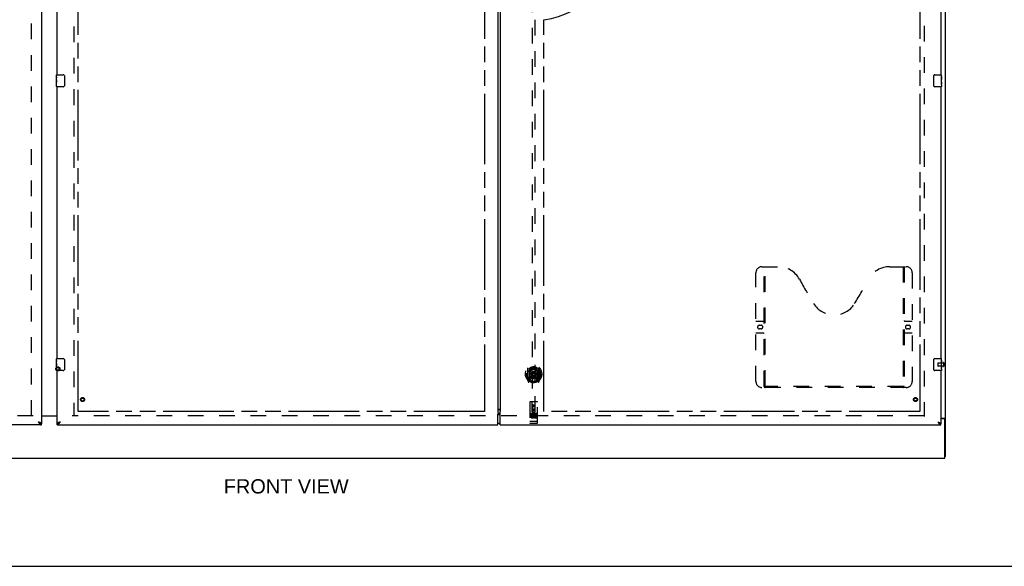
# Model space of a CAD drawing. Header units: inches. Extents: x 0 to 236, y 0 to 153.
# Tile 6 of 36: x 75 to 157, y 0 to 45. Entities that reach past the tile are written whole.
import ezdxf

# ---------------------------------------------------------------- set-up
doc = ezdxf.new("R2010")
doc.units = ezdxf.units.IN
doc.header["$LTSCALE"] = 12.986111
doc.header["$MEASUREMENT"] = 0
doc.linetypes.add('HIDDEN', pattern=[0.2, 0.1, -0.1])
doc.linetypes.add('PHANTOM', pattern=[0.8, 0.45, -0.05, 0.1, -0.05, 0.1, -0.05])
doc.layers.get('0').update_dxf_attribs({"linetype": 'CONTINUOUS'})
for name, color, linetype in [('02___PRT_ALL_AXES', 7, 'CONTINUOUS'), ('AVAILABLE_DOOR_SPACES', 7, 'CONTINUOUS'), ('DEFAULT_2', 8, 'HIDDEN'), ('DIMENSIONS', 7, 'CONTINUOUS')]:
    doc.layers.add(name, color=color, linetype=linetype)
doc.styles.get("Standard").update_dxf_attribs({"font": 'arial.ttf'})

msp = doc.modelspace()

# ---------------------------------------------------------------- linework, layer by layer
at = {"color": 7, "linetype": 'Continuous'}
for p, q in [((152.137, 9.079), (152.137, 94.829)), ((78.467, 40.704), (79.007, 40.704)), ((79.107, 40.604), (79.107, 39.804)), ((151.167, 39.804), (151.167, 40.604)), ((151.267, 40.704), (151.807, 40.704)), ((79.007, 39.704), (78.467, 39.704)), ((151.807, 39.704), (151.267, 39.704)), ((78.467, 17.204), (79.007, 17.204)), ((151.267, 17.204), (151.807, 17.204)), ((79.107, 17.104), (79.107, 16.304)), ((151.167, 16.304), (151.167, 17.104)), ((79.007, 16.204), (78.467, 16.204)), ((151.807, 16.204), (151.267, 16.204)), ((78.512, 12.444), (77.199, 12.444)), ((115.043, 12.574), (115.231, 12.574)), ((115.231, 12.59), (115.067, 12.59)), ((151.762, 12.266), (152.076, 12.266)), ((77.076, 11.849), (77.087, 11.842)), ((77.199, 11.704), (77.199, 11.808)), ((78.512, 11.704), (78.512, 11.808)), ((78.613, 11.836), (78.624, 11.842)), ((115.231, 11.834), (115.043, 11.834)), ((151.639, 11.849), (151.65, 11.842)), ((152.012, 12.204), (151.762, 12.204)), ((151.762, 11.704), (151.762, 11.808)), ((152.012, 12.229), (152.137, 12.229)), ((152.074, 8.954), (152.074, 12.141)), ((152.137, 9.079), (152.074, 9.079)), ((40.199, 8.954), (152.074, 8.954)), ((0, 0), (236.111, 0))]:
    msp.add_line(p, q, dxfattribs=at)
at = {"color": 3, "linetype": 'Continuous'}
for p, q in [((77.199, 92.1), (77.199, 11.808)), ((115.043, 91.179), (115.043, 12.728)), ((115.231, 91.045), (115.231, 12.863)), ((78.512, 40.704), (78.512, 63.204)), ((151.762, 63.204), (151.762, 40.704)), ((78.512, 17.204), (78.512, 39.704)), ((151.762, 39.704), (151.762, 17.204)), ((78.512, 11.808), (78.512, 16.204)), ((151.762, 16.204), (151.762, 11.808)), ((77.199, 12.469), (78.512, 12.469)), ((115.043, 11.704), (115.043, 12.594)), ((115.067, 12.689), (115.231, 12.689)), ((115.17, 12.985), (115.162, 12.985)), ((115.186, 12.993), (115.163, 12.985)), ((115.231, 12.863), (115.237, 12.863)), ((115.231, 11.704), (115.231, 12.804)), ((115.237, 12.863), (115.243, 12.855)), ((77.199, 11.704), (40.512, 11.704)), ((78.512, 11.704), (115.043, 11.704)), ((78.758, 11.95), (78.726, 11.938)), ((115.231, 11.704), (151.762, 11.704)), ((152.012, 12.229), (152.012, 12.204))]:
    msp.add_line(p, q, dxfattribs=at)
at = {"color": 7, "linetype": 'Continuous'}
for points in [[(79.1, 40.64), (79.102, 40.634), (79.104, 40.628), (79.105, 40.622), (79.106, 40.616), (79.107, 40.61), (79.107, 40.604)], [(151.167, 40.604), (151.167, 40.61), (151.168, 40.616), (151.169, 40.622), (151.17, 40.628), (151.172, 40.634), (151.174, 40.64)], [(79.107, 39.804), (79.107, 39.797), (79.106, 39.791), (79.105, 39.785), (79.104, 39.779), (79.102, 39.773), (79.1, 39.767)], [(151.174, 39.767), (151.172, 39.773), (151.17, 39.779), (151.169, 39.785), (151.168, 39.791), (151.167, 39.797), (151.167, 39.804)], [(79.1, 17.14), (79.102, 17.134), (79.104, 17.128), (79.105, 17.122), (79.106, 17.116), (79.107, 17.11), (79.107, 17.104)], [(151.167, 17.104), (151.167, 17.11), (151.168, 17.116), (151.169, 17.122), (151.17, 17.128), (151.172, 17.134), (151.174, 17.14)], [(79.107, 16.304), (79.107, 16.297), (79.106, 16.291), (79.105, 16.285), (79.104, 16.279), (79.102, 16.273), (79.1, 16.267)], [(151.174, 16.267), (151.172, 16.273), (151.17, 16.279), (151.169, 16.285), (151.168, 16.291), (151.167, 16.297), (151.167, 16.304)], [(115.067, 12.59), (115.061, 12.59), (115.056, 12.59), (115.05, 12.59), (115.045, 12.591), (115.043, 12.591)], [(152.076, 12.266), (152.078, 12.265), (152.081, 12.263), (152.084, 12.261), (152.087, 12.26), (152.09, 12.258), (152.094, 12.257), (152.098, 12.255), (152.102, 12.254), (152.106, 12.252), (152.109, 12.251), (152.113, 12.249), (152.116, 12.248), (152.119, 12.246), (152.122, 12.245), (152.125, 12.243), (152.128, 12.242), (152.13, 12.24), (152.132, 12.239), (152.133, 12.237), (152.135, 12.235), (152.136, 12.234), (152.136, 12.232), (152.137, 12.23), (152.137, 12.229)], [(76.953, 11.95), (76.964, 11.94), (76.975, 11.93), (76.986, 11.92), (76.998, 11.91), (77.009, 11.9), (77.02, 11.891), (77.031, 11.882), (77.042, 11.873), (77.054, 11.865), (77.065, 11.857), (77.076, 11.849)], [(77.083, 11.845), (77.08, 11.85), (77.074, 11.858), (77.068, 11.865), (77.061, 11.872), (77.054, 11.879), (77.045, 11.886), (77.037, 11.893), (77.027, 11.9), (77.018, 11.907), (77.007, 11.915), (76.997, 11.922), (76.986, 11.929), (76.975, 11.936), (76.964, 11.943), (76.953, 11.95)], [(77.087, 11.842), (77.099, 11.836), (77.11, 11.83), (77.121, 11.825), (77.132, 11.821), (77.143, 11.817), (77.155, 11.813), (77.166, 11.811), (77.177, 11.809), (77.188, 11.808), (77.199, 11.808)], [(78.512, 11.808), (78.523, 11.808), (78.534, 11.809), (78.545, 11.811), (78.557, 11.813), (78.568, 11.817), (78.579, 11.821), (78.59, 11.825), (78.601, 11.83), (78.613, 11.836)], [(78.624, 11.842), (78.635, 11.849), (78.646, 11.857), (78.658, 11.865), (78.669, 11.873), (78.68, 11.882), (78.691, 11.891), (78.702, 11.9), (78.714, 11.91), (78.725, 11.92), (78.736, 11.93), (78.747, 11.94), (78.758, 11.95)], [(78.758, 11.95), (78.747, 11.943), (78.736, 11.936), (78.725, 11.929), (78.714, 11.922), (78.704, 11.914), (78.694, 11.907), (78.684, 11.9), (78.675, 11.893), (78.666, 11.886), (78.658, 11.879), (78.65, 11.872), (78.643, 11.865), (78.637, 11.858), (78.631, 11.85), (78.628, 11.845)], [(151.515, 11.95), (151.526, 11.943), (151.538, 11.936), (151.549, 11.929), (151.559, 11.922), (151.57, 11.914), (151.58, 11.907), (151.59, 11.9), (151.599, 11.893), (151.608, 11.886), (151.616, 11.879), (151.624, 11.872), (151.631, 11.865), (151.637, 11.858), (151.642, 11.85), (151.646, 11.845)], [(151.515, 11.95), (151.527, 11.94), (151.538, 11.93), (151.549, 11.92), (151.56, 11.91), (151.571, 11.9), (151.583, 11.891), (151.594, 11.882), (151.605, 11.873), (151.616, 11.865), (151.627, 11.857), (151.639, 11.849)], [(151.65, 11.842), (151.661, 11.836), (151.672, 11.83), (151.683, 11.825), (151.695, 11.821), (151.706, 11.817), (151.717, 11.813), (151.728, 11.811), (151.739, 11.809), (151.751, 11.808), (151.762, 11.808)]]:
    msp.add_lwpolyline(points, dxfattribs=at)
at = {"color": 3, "linetype": 'Continuous'}
for points in [[(115.036, 12.652), (115.035, 12.65), (115.033, 12.649), (115.032, 12.647), (115.031, 12.646), (115.031, 12.645), (115.03, 12.644), (115.03, 12.643), (115.03, 12.643), (115.03, 12.642), (115.03, 12.642), (115.031, 12.641), (115.031, 12.641), (115.032, 12.64), (115.032, 12.639), (115.033, 12.637), (115.034, 12.635), (115.035, 12.634), (115.036, 12.632), (115.036, 12.629), (115.037, 12.627), (115.038, 12.624), (115.039, 12.62), (115.04, 12.617), (115.04, 12.613), (115.041, 12.608), (115.042, 12.604), (115.042, 12.599), (115.043, 12.594)], [(115.041, 12.691), (115.045, 12.69), (115.05, 12.69), (115.056, 12.689), (115.061, 12.689), (115.067, 12.689)], [(115.059, 12.94), (115.054, 12.936), (115.05, 12.932), (115.047, 12.929), (115.045, 12.925), (115.044, 12.921), (115.043, 12.917)], [(115.055, 12.937), (115.059, 12.938), (115.077, 12.944), (115.095, 12.951), (115.113, 12.959), (115.131, 12.967), (115.149, 12.975), (115.167, 12.984), (115.186, 12.993)], [(115.163, 12.985), (115.152, 12.981), (115.142, 12.978), (115.131, 12.974), (115.121, 12.97), (115.111, 12.966), (115.102, 12.963), (115.093, 12.959), (115.085, 12.955), (115.077, 12.951), (115.07, 12.947), (115.064, 12.944), (115.059, 12.94)], [(115.243, 12.855), (115.243, 12.854), (115.244, 12.854), (115.244, 12.853), (115.244, 12.853), (115.244, 12.852), (115.243, 12.852), (115.243, 12.851), (115.242, 12.851), (115.242, 12.85), (115.241, 12.849), (115.241, 12.848), (115.24, 12.846), (115.239, 12.845), (115.239, 12.843), (115.238, 12.841), (115.237, 12.839), (115.237, 12.837), (115.236, 12.835), (115.235, 12.832), (115.235, 12.829), (115.234, 12.826), (115.233, 12.823), (115.233, 12.82), (115.232, 12.816), (115.232, 12.813), (115.231, 12.809), (115.231, 12.804)], [(151.982, 12.266), (151.981, 12.264), (151.981, 12.262), (151.981, 12.26), (151.982, 12.259), (151.982, 12.257), (151.983, 12.255), (151.984, 12.254), (151.986, 12.252), (151.987, 12.25), (151.989, 12.249), (151.991, 12.248), (151.993, 12.246), (151.995, 12.245), (152, 12.242)], [(77.103, 11.891), (77.09, 11.897), (77.076, 11.903), (77.062, 11.909), (77.047, 11.915), (77.032, 11.92), (77.017, 11.926), (77.001, 11.932), (76.985, 11.938), (76.969, 11.944), (76.953, 11.95)], [(76.953, 11.95), (76.964, 11.933), (76.975, 11.915), (76.986, 11.898), (76.998, 11.881), (77.009, 11.864), (77.02, 11.848), (77.031, 11.832), (77.042, 11.817)], [(77.042, 11.817), (77.054, 11.802), (77.065, 11.789), (77.076, 11.776), (77.087, 11.764), (77.099, 11.753), (77.11, 11.743), (77.121, 11.734), (77.132, 11.726), (77.143, 11.719), (77.155, 11.714), (77.166, 11.709), (77.177, 11.706), (77.188, 11.704), (77.199, 11.704)], [(77.199, 11.808), (77.199, 11.814), (77.197, 11.82), (77.195, 11.825), (77.191, 11.831), (77.186, 11.837), (77.181, 11.843), (77.174, 11.849), (77.166, 11.855), (77.158, 11.861), (77.148, 11.867), (77.138, 11.873), (77.127, 11.879), (77.115, 11.885), (77.103, 11.891)], [(78.621, 11.897), (78.608, 11.891), (78.596, 11.885), (78.584, 11.879), (78.573, 11.873), (78.563, 11.867), (78.553, 11.861), (78.545, 11.855), (78.537, 11.849), (78.531, 11.843), (78.525, 11.837), (78.52, 11.831), (78.517, 11.825), (78.514, 11.819), (78.512, 11.814), (78.512, 11.808)], [(78.512, 11.704), (78.523, 11.704), (78.534, 11.706), (78.545, 11.709), (78.557, 11.714), (78.568, 11.719), (78.579, 11.726), (78.59, 11.734), (78.601, 11.743), (78.613, 11.753), (78.624, 11.764), (78.635, 11.776), (78.646, 11.789), (78.658, 11.802)], [(78.726, 11.938), (78.71, 11.932), (78.695, 11.926), (78.679, 11.92), (78.664, 11.914), (78.649, 11.909), (78.635, 11.903), (78.621, 11.897)], [(78.658, 11.802), (78.669, 11.817), (78.68, 11.832), (78.691, 11.848), (78.702, 11.864), (78.714, 11.881), (78.725, 11.898), (78.736, 11.915), (78.747, 11.933), (78.758, 11.95)], [(151.515, 11.95), (151.547, 11.938), (151.563, 11.932), (151.579, 11.926), (151.595, 11.92), (151.61, 11.914), (151.624, 11.909), (151.639, 11.903), (151.652, 11.897)], [(151.515, 11.95), (151.527, 11.933), (151.538, 11.915), (151.549, 11.898), (151.56, 11.881), (151.571, 11.864), (151.583, 11.848), (151.594, 11.832), (151.605, 11.817)], [(151.605, 11.817), (151.616, 11.802), (151.627, 11.789), (151.639, 11.776), (151.65, 11.764), (151.661, 11.753), (151.672, 11.743), (151.683, 11.734), (151.695, 11.726), (151.706, 11.719), (151.717, 11.714), (151.728, 11.709), (151.739, 11.706), (151.751, 11.704), (151.762, 11.704)], [(151.652, 11.897), (151.665, 11.891), (151.678, 11.885), (151.69, 11.879), (151.701, 11.873), (151.711, 11.867), (151.72, 11.861), (151.729, 11.855), (151.736, 11.849), (151.743, 11.843), (151.749, 11.837), (151.753, 11.831), (151.757, 11.825), (151.76, 11.819), (151.761, 11.814), (151.762, 11.808)], [(152, 12.242), (152.002, 12.241), (152.004, 12.239), (152.006, 12.238), (152.008, 12.236), (152.009, 12.235), (152.01, 12.233), (152.011, 12.232), (152.012, 12.23), (152.012, 12.229)]]:
    msp.add_lwpolyline(points, dxfattribs=at)
at = {"color": 7, "linetype": 'Continuous'}
for centre, radius, start, end in [((78.467, 40.689), 0.015, 90, 180), ((79.007, 40.604), 0.1, 21.19986, 90), ((151.267, 40.604), 0.1, 90, 158.79459), ((151.807, 40.689), 0.015, 0, 90), ((78.467, 39.719), 0.015, 180, 270), ((79.007, 39.804), 0.1, 270, 338.79459), ((151.267, 39.804), 0.1, 201.19986, 270), ((151.807, 39.719), 0.015, 270, 360), ((78.467, 17.189), 0.015, 90, 180), ((79.007, 17.104), 0.1, 21.19986, 90), ((151.267, 17.104), 0.1, 90, 158.79459), ((151.807, 17.189), 0.015, 0, 90), ((78.467, 16.219), 0.015, 180, 270), ((79.007, 16.304), 0.1, 270, 338.79459), ((151.267, 16.304), 0.1, 201.19986, 270), ((151.807, 16.219), 0.015, 270, 360), ((115.141, 12.394), 0.18, 90, 122.79861), ((115.141, 12.014), 0.18, 237.20139, 270), ((152.012, 12.141), 0.0625, 0, 90)]:
    msp.add_arc(centre, radius, start, end, dxfattribs=at)
at = {"layer": '02___PRT_ALL_AXES', "color": 7, "linetype": 'Continuous'}
for p, q in [((78.452, 40.543), (78.452, 40.689)), ((78.452, 40.285), (78.452, 40.542)), ((78.458, 40.487), (78.452, 40.487)), ((78.452, 40.319), (78.459, 40.319)), ((78.452, 39.719), (78.452, 40.282)), ((78.453, 40.256), (78.452, 40.256)), ((78.452, 40.124), (78.458, 40.124)), ((78.452, 40.088), (78.459, 40.088)), ((78.452, 40.025), (78.459, 40.025)), ((78.453, 40.258), (78.455, 40.236)), ((78.459, 40.319), (78.459, 40.455)), ((78.459, 39.858), (78.459, 40.088)), ((151.822, 40.549), (151.815, 40.549)), ((151.815, 40.549), (151.815, 40.319)), ((151.822, 40.382), (151.815, 40.382)), ((151.822, 40.319), (151.815, 40.319)), ((151.822, 40.088), (151.815, 40.088)), ((151.815, 40.088), (151.815, 39.952)), ((151.822, 40.283), (151.816, 40.283)), ((151.82, 40.149), (151.819, 40.171)), ((151.82, 40.151), (151.822, 40.151)), ((151.822, 40.125), (151.822, 40.689)), ((151.822, 39.865), (151.822, 40.122)), ((78.452, 39.858), (78.459, 39.858)), ((151.816, 39.921), (151.822, 39.921)), ((151.822, 39.864), (151.822, 39.719)), ((78.452, 17.043), (78.452, 17.189)), ((151.822, 16.625), (151.822, 17.189)), ((78.452, 16.785), (78.452, 17.042)), ((78.458, 16.987), (78.452, 16.987)), ((78.452, 16.819), (78.459, 16.819)), ((78.452, 16.219), (78.452, 16.782)), ((78.453, 16.756), (78.452, 16.756)), ((78.452, 16.624), (78.458, 16.624)), ((78.452, 16.588), (78.459, 16.588)), ((78.452, 16.525), (78.459, 16.525)), ((78.452, 16.358), (78.459, 16.358)), ((78.453, 16.758), (78.455, 16.736)), ((78.459, 16.819), (78.459, 16.955)), ((78.459, 16.358), (78.459, 16.588)), ((151.822, 17.049), (151.815, 17.049)), ((151.815, 17.049), (151.815, 16.819)), ((151.822, 16.882), (151.815, 16.882)), ((151.822, 16.819), (151.815, 16.819)), ((151.822, 16.588), (151.815, 16.588)), ((151.815, 16.588), (151.815, 16.452)), ((151.822, 16.783), (151.816, 16.783)), ((151.816, 16.421), (151.822, 16.421)), ((151.82, 16.649), (151.819, 16.671)), ((151.82, 16.651), (151.822, 16.651)), ((151.822, 16.365), (151.822, 16.622)), ((151.822, 16.364), (151.822, 16.219))]:
    msp.add_line(p, q, dxfattribs=at)
at = {"layer": '02___PRT_ALL_AXES', "color": 8, "linetype": 'HIDDEN'}
for p, q in [((151.969, 16.828), (151.522, 16.828)), ((151.969, 16.58), (151.522, 16.58)), ((151.969, 16.828), (151.969, 16.58)), ((118.284, 12.664), (117.719, 12.664)), ((117.857, 12.542), (117.765, 12.542)), ((117.765, 12.542), (117.765, 12.5)), ((117.857, 12.5), (117.765, 12.5)), ((117.861, 12.456), (117.815, 12.456)), ((117.857, 12.416), (117.829, 12.416)), ((117.921, 12.372), (117.829, 12.372)), ((117.921, 12.329), (117.829, 12.329)), ((117.921, 12.372), (117.921, 12.329)), ((118.053, 12.377), (118.07, 12.338)), ((118.077, 12.507), (118.064, 12.488)), ((118.074, 12.532), (118.077, 12.53)), ((118.233, 12.542), (118.077, 12.542)), ((118.077, 12.542), (118.077, 12.53)), ((118.077, 12.507), (118.077, 12.329)), ((118.233, 12.329), (118.077, 12.329)), ((118.233, 12.5), (118.12, 12.5)), ((118.12, 12.5), (118.12, 12.457)), ((118.212, 12.457), (118.12, 12.457)), ((118.212, 12.414), (118.12, 12.414)), ((118.12, 12.414), (118.12, 12.372)), ((118.233, 12.372), (118.12, 12.372)), ((118.212, 12.457), (118.212, 12.414)), ((118.233, 12.542), (118.233, 12.5)), ((118.233, 12.372), (118.233, 12.329)), ((118.284, 11.836), (117.719, 11.836))]:
    msp.add_line(p, q, dxfattribs=at)
at = {"layer": '02___PRT_ALL_AXES', "color": 7, "linetype": 'Continuous'}
for points in [[(78.452, 40.543), (78.452, 40.539), (78.452, 40.535), (78.453, 40.529), (78.455, 40.516)], [(78.452, 40.285), (78.452, 40.277), (78.452, 40.268), (78.453, 40.258)], [(78.455, 40.516), (78.455, 40.508), (78.456, 40.5), (78.457, 40.492)], [(78.455, 40.236), (78.456, 40.224), (78.457, 40.212), (78.458, 40.2), (78.458, 40.187), (78.459, 40.175), (78.459, 40.162), (78.459, 40.149), (78.458, 40.136), (78.458, 40.123), (78.457, 40.111), (78.456, 40.099)], [(78.457, 40.492), (78.458, 40.483), (78.458, 40.474), (78.459, 40.464), (78.459, 40.455)], [(151.819, 40.171), (151.818, 40.183), (151.817, 40.195), (151.816, 40.207), (151.815, 40.22), (151.815, 40.233), (151.815, 40.246), (151.815, 40.258), (151.815, 40.271), (151.816, 40.284), (151.817, 40.296), (151.818, 40.308)], [(151.822, 40.122), (151.822, 40.13), (151.821, 40.139), (151.82, 40.149)], [(151.817, 39.916), (151.816, 39.924), (151.815, 39.934), (151.815, 39.943), (151.815, 39.952)], [(151.819, 39.891), (151.818, 39.899), (151.817, 39.907), (151.817, 39.916)], [(151.822, 39.864), (151.822, 39.868), (151.821, 39.873), (151.821, 39.878), (151.819, 39.891)], [(78.452, 17.043), (78.452, 17.039), (78.452, 17.035), (78.453, 17.029), (78.455, 17.016)], [(78.452, 16.785), (78.452, 16.777), (78.452, 16.768), (78.453, 16.758)], [(78.455, 17.016), (78.455, 17.008), (78.456, 17), (78.457, 16.992)], [(78.455, 16.736), (78.456, 16.724), (78.457, 16.712), (78.458, 16.7), (78.458, 16.687), (78.459, 16.675), (78.459, 16.662), (78.459, 16.649), (78.458, 16.636), (78.458, 16.623), (78.457, 16.611), (78.456, 16.599)], [(78.457, 16.992), (78.458, 16.983), (78.458, 16.974), (78.459, 16.964), (78.459, 16.955)], [(151.819, 16.671), (151.818, 16.683), (151.817, 16.695), (151.816, 16.707), (151.815, 16.72), (151.815, 16.733), (151.815, 16.746), (151.815, 16.758), (151.815, 16.771), (151.816, 16.784), (151.817, 16.796), (151.818, 16.808)], [(151.817, 16.416), (151.816, 16.424), (151.815, 16.434), (151.815, 16.443), (151.815, 16.452)], [(151.819, 16.391), (151.818, 16.399), (151.817, 16.407), (151.817, 16.416)], [(151.822, 16.364), (151.822, 16.368), (151.821, 16.373), (151.821, 16.378), (151.819, 16.391)], [(151.822, 16.622), (151.822, 16.63), (151.821, 16.639), (151.82, 16.649)]]:
    msp.add_lwpolyline(points, dxfattribs=at)
at = {"layer": '02___PRT_ALL_AXES', "color": 8, "linetype": 'HIDDEN'}
for centre, radius in [((80.616, 13.808), 0.124), ((149.658, 13.808), 0.124), ((118.002, 13.281), 0.085)]:
    msp.add_circle(centre, radius, dxfattribs=at)
for centre, radius, start, end in [((117.829, 12.394), 0.0644, 102.29948, 270.07752), ((117.829, 12.394), 0.0219, 89.90115, 270), ((117.857, 12.479), 0.0635, 270, 90), ((117.857, 12.478), 0.0219, 280.307, 90), ((118.028, 12.436), 0.107, 64.26362, 293.40274), ((118.028, 12.436), 0.0639, 54.88948, 293.40261)]:
    msp.add_arc(centre, radius, start, end, dxfattribs=at)
at = {"layer": '02___PRT_ALL_AXES', "color": 7, "linetype": 'Continuous'}
for centre, start_param, end_param in [((78.715, 40.12), -3.141593, -2.961605), ((151.559, 40.288), 0, 0.179988), ((78.715, 16.62), 3.141593, 3.321581), ((151.559, 16.788), 0, 0.179988)]:
    msp.add_ellipse(centre, major_axis=(0.263, 0), ratio=0.432808, start_param=start_param, end_param=end_param, dxfattribs=at)
at = {"layer": 'AVAILABLE_DOOR_SPACES', "color": 4, "linetype": 'PHANTOM'}
for p, q in [((80.262, 12.829), (80.262, 91.079)), ((113.918, 91.079), (113.918, 12.829)), ((150.012, 91.079), (150.012, 12.829)), ((118.856, 12.829), (118.856, 45.258)), ((113.918, 12.829), (80.262, 12.829)), ((150.012, 12.829), (118.856, 12.829))]:
    msp.add_line(p, q, dxfattribs=at)
msp.add_arc((118.002, 51.954), 6.75, 277.26846, 360, dxfattribs=at)
at = {"layer": 'DEFAULT_2', "color": 8, "linetype": 'HIDDEN'}
for p, q in [((76.387, 12.469), (76.387, 91.439)), ((79.887, 91.439), (79.887, 12.469)), ((150.387, 91.516), (150.387, 12.391)), ((117.877, 49.783), (117.877, 12.781)), ((118.127, 12.781), (118.127, 49.783)), ((136.928, 24.808), (138.283, 24.808)), ((137.103, 14.898), (137.103, 24.808)), ((137.183, 14.928), (137.183, 24.808)), ((147.533, 24.808), (148.888, 24.808)), ((148.633, 24.808), (148.633, 14.928)), ((148.713, 24.808), (148.713, 14.898)), ((136.428, 15.308), (136.428, 24.308)), ((149.388, 24.308), (149.388, 15.308)), ((136.428, 20.308), (137.063, 20.308)), ((136.714, 19.958), (136.851, 19.958)), ((136.851, 19.658), (136.714, 19.658)), ((148.753, 20.308), (149.388, 20.308)), ((148.964, 19.958), (149.101, 19.958)), ((149.101, 19.658), (148.964, 19.658)), ((137.063, 19.308), (136.428, 19.308)), ((149.388, 19.308), (148.753, 19.308)), ((117.502, 16.409), (117.502, 15.442)), ((117.619, 16.355), (117.619, 15.339)), ((117.627, 16.351), (117.627, 15.347)), ((118.377, 16.351), (118.377, 15.347)), ((118.384, 16.355), (118.384, 15.339)), ((118.502, 15.442), (118.502, 16.409)), ((151.512, 16.818), (151.512, 16.59)), ((151.969, 16.846), (151.969, 16.562)), ((152.012, 16.846), (152.012, 16.562)), ((117.419, 15.925), (117.434, 15.925)), ((117.419, 15.925), (117.419, 15.537)), ((117.427, 15.992), (117.427, 15.995)), ((117.427, 15.535), (117.427, 15.992)), ((117.619, 15.596), (117.559, 15.596)), ((117.559, 15.596), (117.559, 15.446)), ((117.597, 15.52), (117.567, 15.474)), ((117.629, 15.579), (117.629, 15.372)), ((117.719, 15.597), (117.647, 15.597)), ((117.715, 15.599), (117.649, 15.599)), ((117.719, 15.607), (117.719, 16.239)), ((117.727, 16.311), (117.727, 16.208)), ((117.727, 15.647), (117.727, 15.394)), ((117.838, 15.581), (117.869, 15.925)), ((117.839, 16.265), (117.869, 15.925)), ((118.134, 15.925), (117.869, 15.925)), ((118.164, 16.265), (118.134, 15.925)), ((118.165, 15.581), (118.134, 15.925)), ((118.277, 16.208), (118.277, 16.311)), ((118.277, 15.394), (118.277, 15.647)), ((118.284, 16.239), (118.284, 15.607)), ((118.357, 15.597), (118.284, 15.597)), ((118.354, 15.599), (118.288, 15.599)), ((118.374, 15.372), (118.374, 15.579)), ((118.444, 15.596), (118.384, 15.596)), ((118.436, 15.474), (118.406, 15.52)), ((118.444, 15.446), (118.444, 15.596)), ((118.584, 15.925), (118.569, 15.925)), ((118.577, 15.992), (118.576, 15.995)), ((118.577, 15.535), (118.577, 15.992)), ((118.584, 15.925), (118.584, 15.537)), ((117.506, 15.431), (117.576, 15.256)), ((117.559, 15.446), (117.619, 15.446)), ((117.572, 15.466), (117.627, 15.466)), ((117.598, 15.356), (117.602, 15.353)), ((117.605, 15.259), (117.619, 15.339)), ((117.697, 15.297), (117.627, 15.406)), ((118.377, 15.406), (118.307, 15.297)), ((118.377, 15.466), (118.432, 15.466)), ((118.384, 15.446), (118.444, 15.446)), ((118.384, 15.339), (118.398, 15.259)), ((118.405, 15.355), (118.405, 15.356)), ((118.405, 15.356), (118.406, 15.356)), ((118.405, 15.356), (118.406, 15.356)), ((118.427, 15.256), (118.497, 15.431)), ((148.888, 14.808), (136.928, 14.808)), ((148.629, 14.888), (137.187, 14.888)), ((117.689, 13.591), (117.689, 11.866)), ((118.284, 13.621), (117.719, 13.621)), ((117.875, 12.781), (117.872, 13.591)), ((118.002, 13.354), (117.939, 13.318)), ((117.939, 13.318), (117.949, 13.312)), ((117.939, 13.318), (117.939, 13.246)), ((117.939, 13.246), (117.949, 13.251)), ((117.939, 13.246), (118.002, 13.21)), ((118.002, 13.342), (117.949, 13.312)), ((117.949, 13.312), (117.949, 13.251)), ((117.949, 13.251), (118.002, 13.221)), ((118.064, 13.318), (118.002, 13.354)), ((118.002, 13.354), (118.002, 13.342)), ((118.054, 13.312), (118.002, 13.342)), ((118.002, 13.221), (118.054, 13.251)), ((118.002, 13.21), (118.064, 13.246)), ((118.002, 13.21), (118.002, 13.221)), ((118.064, 13.318), (118.054, 13.312)), ((118.054, 13.251), (118.054, 13.312)), ((118.064, 13.246), (118.054, 13.251)), ((118.064, 13.246), (118.064, 13.318)), ((118.128, 12.781), (118.132, 13.591)), ((118.314, 11.866), (118.314, 13.591)), ((76.512, 12.454), (41.887, 12.454)), ((150.387, 12.454), (79.762, 12.454)), ((117.719, 12.664), (118.284, 12.664)), ((117.79, 12.648), (117.962, 12.648)), ((117.814, 12.534), (117.814, 12.228)), ((117.874, 13.031), (118.129, 13.031)), ((117.875, 12.781), (117.877, 12.781)), ((117.877, 12.781), (118.127, 12.781)), ((118.087, 12.906), (117.917, 12.906)), ((117.939, 12.534), (117.939, 12.228)), ((118.04, 12.648), (118.212, 12.648)), ((118.064, 12.534), (118.064, 12.228)), ((118.127, 12.781), (118.128, 12.781)), ((118.189, 12.534), (118.189, 12.228)), ((117.707, 11.995), (117.706, 11.995)), ((117.706, 11.995), (117.706, 11.995)), ((117.708, 11.995), (117.707, 11.995)), ((117.709, 11.995), (117.708, 11.995)), ((117.71, 11.995), (117.709, 11.995)), ((117.711, 11.995), (117.71, 11.995)), ((117.71, 11.995), (117.71, 11.995)), ((117.712, 11.995), (117.711, 11.995)), ((117.713, 11.995), (117.712, 11.995)), ((117.714, 11.995), (117.713, 11.995)), ((117.715, 11.994), (117.714, 11.995)), ((117.714, 11.995), (117.714, 11.995)), ((117.716, 11.994), (117.715, 11.994)), ((117.717, 11.994), (117.716, 11.994)), ((117.718, 11.994), (117.717, 11.994)), ((117.719, 11.994), (117.718, 11.994)), ((118.284, 11.994), (117.719, 11.994)), ((117.969, 11.836), (117.784, 11.836)), ((118.219, 11.836), (118.034, 11.836)), ((118.284, 11.994), (118.285, 11.994)), ((118.285, 11.994), (118.286, 11.994)), ((118.286, 11.994), (118.287, 11.994)), ((118.287, 11.994), (118.288, 11.995)), ((118.287, 11.994), (118.287, 11.994)), ((118.29, 11.995), (118.291, 11.995)), ((118.29, 11.995), (118.29, 11.995)), ((118.291, 11.995), (118.292, 11.995)), ((118.292, 11.995), (118.293, 11.995)), ((118.293, 11.995), (118.294, 11.995)), ((118.294, 11.995), (118.295, 11.995)), ((118.294, 11.995), (118.294, 11.995)), ((118.295, 11.995), (118.296, 11.995)), ((118.296, 11.995), (118.297, 11.995)), ((118.297, 11.995), (118.298, 11.995)), ((118.297, 11.995), (118.297, 11.995))]:
    msp.add_line(p, q, dxfattribs=at)
for points in [[(117.547, 16.14), (117.546, 16.139), (117.544, 16.138), (117.543, 16.136), (117.541, 16.135), (117.539, 16.133), (117.538, 16.132), (117.536, 16.13), (117.534, 16.128), (117.533, 16.127), (117.531, 16.125), (117.529, 16.123), (117.527, 16.121), (117.525, 16.119), (117.523, 16.116), (117.521, 16.114), (117.519, 16.112), (117.517, 16.109), (117.515, 16.107), (117.513, 16.104), (117.511, 16.101), (117.509, 16.099), (117.506, 16.096), (117.504, 16.093), (117.502, 16.089), (117.499, 16.086), (117.497, 16.083), (117.494, 16.079), (117.492, 16.075), (117.489, 16.071), (117.487, 16.067), (117.484, 16.063), (117.481, 16.059), (117.478, 16.054), (117.475, 16.049), (117.472, 16.044), (117.469, 16.039)], [(117.814, 16.282), (117.819, 16.284), (117.824, 16.285), (117.83, 16.287), (117.835, 16.288), (117.841, 16.289), (117.846, 16.29), (117.852, 16.292), (117.857, 16.293), (117.863, 16.294), (117.868, 16.295), (117.874, 16.296), (117.879, 16.297), (117.885, 16.298), (117.89, 16.299), (117.896, 16.3), (117.901, 16.301), (117.907, 16.301), (117.912, 16.302), (117.918, 16.303), (117.923, 16.304), (117.929, 16.304), (117.935, 16.305), (117.94, 16.305), (117.946, 16.306), (117.951, 16.306), (117.957, 16.306), (117.962, 16.307), (117.968, 16.307), (117.974, 16.307), (117.979, 16.308), (117.985, 16.308), (117.99, 16.308), (117.996, 16.308), (118.002, 16.308), (118.007, 16.308), (118.013, 16.308), (118.018, 16.308), (118.024, 16.308), (118.03, 16.307), (118.035, 16.307), (118.041, 16.307), (118.046, 16.306), (118.052, 16.306), (118.057, 16.306), (118.063, 16.305), (118.069, 16.305), (118.074, 16.304), (118.08, 16.304), (118.085, 16.303), (118.091, 16.302), (118.096, 16.301), (118.102, 16.301), (118.108, 16.3), (118.113, 16.299), (118.119, 16.298), (118.124, 16.297), (118.13, 16.296), (118.135, 16.295), (118.141, 16.294), (118.146, 16.293), (118.152, 16.292), (118.157, 16.29), (118.162, 16.289), (118.168, 16.288), (118.173, 16.287), (118.179, 16.285), (118.184, 16.284), (118.19, 16.282)], [(118.534, 16.039), (118.531, 16.044), (118.528, 16.049), (118.525, 16.054), (118.522, 16.059), (118.519, 16.063), (118.517, 16.067), (118.514, 16.071), (118.511, 16.075), (118.509, 16.079), (118.506, 16.083), (118.504, 16.086), (118.501, 16.089), (118.499, 16.093), (118.497, 16.096), (118.495, 16.099), (118.492, 16.101), (118.49, 16.104), (118.488, 16.107), (118.486, 16.109), (118.484, 16.112), (118.482, 16.114), (118.48, 16.116), (118.478, 16.119), (118.476, 16.121), (118.474, 16.123), (118.472, 16.125), (118.471, 16.127), (118.469, 16.128), (118.467, 16.13), (118.465, 16.132), (118.464, 16.133), (118.462, 16.135), (118.461, 16.136), (118.459, 16.138), (118.457, 16.139), (118.456, 16.14)], [(137.093, 14.928), (137.109, 14.917), (137.125, 14.907), (137.141, 14.899), (137.156, 14.893), (137.172, 14.889), (137.187, 14.888)], [(148.629, 14.888), (148.644, 14.889), (148.659, 14.893), (148.675, 14.899), (148.691, 14.907), (148.707, 14.917), (148.723, 14.928)], [(117.784, 12.647), (117.784, 12.647), (117.784, 12.647), (117.784, 12.647), (117.784, 12.647), (117.785, 12.647), (117.785, 12.647), (117.785, 12.648), (117.785, 12.648), (117.785, 12.648), (117.785, 12.648), (117.785, 12.648), (117.785, 12.648), (117.785, 12.648), (117.785, 12.648), (117.786, 12.648), (117.786, 12.648), (117.786, 12.648), (117.786, 12.648), (117.786, 12.648), (117.786, 12.648), (117.786, 12.648), (117.786, 12.648), (117.787, 12.648), (117.787, 12.648), (117.787, 12.648), (117.787, 12.648), (117.787, 12.648), (117.787, 12.648), (117.788, 12.648), (117.788, 12.648), (117.788, 12.648), (117.788, 12.648), (117.788, 12.648), (117.788, 12.648), (117.789, 12.648), (117.789, 12.648), (117.789, 12.648), (117.789, 12.648), (117.789, 12.648), (117.789, 12.648), (117.79, 12.648), (117.79, 12.648), (117.79, 12.648), (117.79, 12.648), (117.79, 12.648)], [(117.962, 12.648), (117.963, 12.648), (117.963, 12.648), (117.963, 12.648), (117.963, 12.648), (117.964, 12.648), (117.964, 12.648), (117.964, 12.648), (117.964, 12.648), (117.964, 12.648), (117.964, 12.648), (117.965, 12.648), (117.965, 12.648), (117.965, 12.648), (117.965, 12.648), (117.965, 12.648), (117.966, 12.648), (117.966, 12.648), (117.966, 12.648), (117.966, 12.648), (117.966, 12.648), (117.966, 12.648), (117.966, 12.648), (117.967, 12.648), (117.967, 12.648), (117.967, 12.648), (117.967, 12.648), (117.967, 12.648), (117.967, 12.648), (117.967, 12.648), (117.967, 12.648), (117.968, 12.648), (117.968, 12.648), (117.968, 12.648), (117.968, 12.648), (117.968, 12.648), (117.968, 12.648), (117.968, 12.648), (117.968, 12.648), (117.968, 12.648), (117.969, 12.647), (117.969, 12.647), (117.969, 12.647), (117.969, 12.647), (117.969, 12.647), (117.969, 12.647), (117.969, 12.647)], [(118.034, 12.647), (118.034, 12.647), (118.034, 12.647), (118.034, 12.647), (118.034, 12.647), (118.035, 12.647), (118.035, 12.647), (118.035, 12.648), (118.035, 12.648), (118.035, 12.648), (118.035, 12.648), (118.035, 12.648), (118.035, 12.648), (118.035, 12.648), (118.035, 12.648), (118.036, 12.648), (118.036, 12.648), (118.036, 12.648), (118.036, 12.648), (118.036, 12.648), (118.036, 12.648), (118.036, 12.648), (118.036, 12.648), (118.037, 12.648), (118.037, 12.648), (118.037, 12.648), (118.037, 12.648), (118.037, 12.648), (118.037, 12.648), (118.038, 12.648), (118.038, 12.648), (118.038, 12.648), (118.038, 12.648), (118.038, 12.648), (118.038, 12.648), (118.039, 12.648), (118.039, 12.648), (118.039, 12.648), (118.039, 12.648), (118.039, 12.648), (118.039, 12.648), (118.04, 12.648), (118.04, 12.648), (118.04, 12.648), (118.04, 12.648), (118.04, 12.648)], [(118.212, 12.648), (118.213, 12.648), (118.213, 12.648), (118.213, 12.648), (118.213, 12.648), (118.214, 12.648), (118.214, 12.648), (118.214, 12.648), (118.214, 12.648), (118.214, 12.648), (118.214, 12.648), (118.215, 12.648), (118.215, 12.648), (118.215, 12.648), (118.215, 12.648), (118.215, 12.648), (118.216, 12.648), (118.216, 12.648), (118.216, 12.648), (118.216, 12.648), (118.216, 12.648), (118.216, 12.648), (118.216, 12.648), (118.217, 12.648), (118.217, 12.648), (118.217, 12.648), (118.217, 12.648), (118.217, 12.648), (118.217, 12.648), (118.217, 12.648), (118.217, 12.648), (118.218, 12.648), (118.218, 12.648), (118.218, 12.648), (118.218, 12.648), (118.218, 12.648), (118.218, 12.648), (118.218, 12.648), (118.218, 12.648), (118.218, 12.648), (118.219, 12.647), (118.219, 12.647), (118.219, 12.647), (118.219, 12.647), (118.219, 12.647), (118.219, 12.647), (118.219, 12.647)], [(117.706, 11.995), (117.705, 11.995), (117.705, 11.995), (117.704, 11.995), (117.704, 11.995), (117.703, 11.996), (117.703, 11.996), (117.703, 11.996), (117.702, 11.996), (117.702, 11.996), (117.702, 11.996), (117.701, 11.996), (117.701, 11.996), (117.701, 11.996), (117.7, 11.996), (117.7, 11.996), (117.7, 11.996), (117.699, 11.996), (117.699, 11.996), (117.699, 11.996), (117.698, 11.996), (117.698, 11.997), (117.698, 11.997), (117.698, 11.997), (117.697, 11.997), (117.697, 11.997), (117.697, 11.997), (117.696, 11.997), (117.696, 11.997), (117.696, 11.997), (117.696, 11.997), (117.695, 11.997), (117.695, 11.997), (117.695, 11.997), (117.695, 11.998), (117.694, 11.998), (117.694, 11.998), (117.694, 11.998), (117.694, 11.998), (117.693, 11.998), (117.693, 11.998), (117.693, 11.998), (117.693, 11.998), (117.693, 11.998), (117.692, 11.998), (117.692, 11.999), (117.692, 11.999), (117.692, 11.999), (117.692, 11.999), (117.692, 11.999), (117.691, 11.999), (117.691, 11.999), (117.691, 11.999), (117.691, 11.999), (117.691, 11.999), (117.691, 12), (117.691, 12), (117.69, 12), (117.69, 12), (117.69, 12), (117.69, 12), (117.69, 12), (117.69, 12), (117.69, 12), (117.69, 12), (117.69, 12.001), (117.69, 12.001), (117.689, 12.001), (117.689, 12.001), (117.689, 12.001), (117.689, 12.001), (117.689, 12.001), (117.689, 12.001), (117.689, 12.001), (117.689, 12.001), (117.689, 12.002), (117.689, 12.002), (117.689, 12.002), (117.689, 12.002)], [(118.288, 11.995), (118.289, 11.995), (118.29, 11.995)], [(118.298, 11.995), (118.299, 11.995), (118.299, 11.995), (118.299, 11.995), (118.3, 11.996), (118.3, 11.996), (118.3, 11.996), (118.301, 11.996), (118.301, 11.996), (118.301, 11.996), (118.302, 11.996), (118.302, 11.996), (118.302, 11.996), (118.303, 11.996), (118.303, 11.996), (118.303, 11.996), (118.304, 11.996), (118.304, 11.996), (118.304, 11.996), (118.305, 11.996), (118.305, 11.997), (118.305, 11.997), (118.306, 11.997), (118.306, 11.997), (118.306, 11.997), (118.306, 11.997), (118.307, 11.997), (118.307, 11.997), (118.307, 11.997), (118.308, 11.997), (118.308, 11.997), (118.308, 11.997), (118.308, 11.997), (118.309, 11.998), (118.309, 11.998), (118.309, 11.998), (118.309, 11.998), (118.309, 11.998), (118.31, 11.998), (118.31, 11.998), (118.31, 11.998), (118.31, 11.998), (118.311, 11.998), (118.311, 11.998), (118.311, 11.999), (118.311, 11.999), (118.311, 11.999), (118.311, 11.999), (118.312, 11.999), (118.312, 11.999), (118.312, 11.999), (118.312, 11.999), (118.312, 11.999), (118.312, 11.999), (118.313, 12), (118.313, 12), (118.313, 12), (118.313, 12), (118.313, 12), (118.313, 12), (118.313, 12), (118.313, 12), (118.313, 12), (118.314, 12), (118.314, 12.001), (118.314, 12.001), (118.314, 12.001), (118.314, 12.001), (118.314, 12.001), (118.314, 12.001), (118.314, 12.001), (118.314, 12.001), (118.314, 12.001), (118.314, 12.001), (118.314, 12.002), (118.314, 12.002), (118.314, 12.002), (118.314, 12.002)]]:
    msp.add_lwpolyline(points, dxfattribs=at)
for centre, radius in [((78.571, 16.344), 0.169), ((78.571, 16.344), 0.124), ((78.571, 16.344), 0.114), ((118.002, 15.927), 0.35), ((118.002, 15.927), 0.335), ((118.002, 15.927), 0.205), ((118.002, 15.927), 0.133), ((80.616, 13.808), 0.164), ((80.616, 13.808), 0.124), ((149.658, 13.808), 0.164), ((149.658, 13.808), 0.124), ((118.002, 13.281), 0.0845)]:
    msp.add_circle(centre, radius, dxfattribs=at)
for centre, radius, start, end in [((136.928, 24.308), 0.5, 90, 180), ((138.283, 22.808), 2, 28.48127, 90), ((147.533, 22.808), 2, 90, 151.51873), ((148.888, 24.308), 0.5, 0, 90), ((174.591, 42.506), 39.307, 208.48127, 211.87046), ((111.225, 42.506), 39.307, 328.12954, 331.51873), ((142.908, 22.808), 2, 211.87046, 328.12954), ((136.714, 19.808), 0.15, 90, 270), ((136.851, 19.808), 0.15, 270, 90), ((137.063, 20.348), 0.04, 270, 360), ((148.753, 20.348), 0.04, 180, 270), ((148.964, 19.808), 0.15, 90, 270), ((149.101, 19.808), 0.15, 270, 90), ((137.063, 19.268), 0.04, 0, 90), ((148.753, 19.268), 0.04, 90, 180), ((118.002, 15.925), 0.7, 305.51263, 234.48737), ((118.002, 15.923), 0.583, 0.24643, 179.75357), ((118.002, 15.917), 0.58, 7.66218, 172.33782), ((117.517, 16.409), 0.015, 135.07479, 180), ((117.634, 16.355), 0.015, 130.35871, 180), ((117.647, 16.351), 0.02, 129.33785, 179.99835), ((118.002, 15.917), 0.48, 55.04613, 124.95387), ((118.357, 16.351), 0.02, 0, 50.65944), ((118.369, 16.355), 0.015, 0, 49.64129), ((118.487, 16.409), 0.015, 0, 44.92521), ((151.522, 16.818), 0.01, 90, 180), ((151.522, 16.59), 0.01, 180, 270), ((151.99, 16.846), 0.0215, 0, 180), ((151.99, 16.562), 0.0215, 180, 360), ((117.447, 15.992), 0.02, 172.33782, 180), ((117.447, 15.535), 0.02, 180, 215.29614), ((118.002, 15.927), 0.7, 215.29614, 324.70386), ((118.002, 15.608), 0.7, 49.52902, 130.47098), ((118.002, 16.238), 0.7, 233.23192, 306.76808), ((117.439, 15.621), 0.188, 327.32076, 360), ((117.647, 15.577), 0.02, 90, 180), ((117.649, 15.579), 0.02, 90, 180), ((117.715, 15.579), 0.02, 66.53604, 90), ((117.734, 16.239), 0.015, 112.9863, 180), ((117.734, 15.607), 0.015, 180, 247.0137), ((118.002, 16.24), 0.7, 246.53604, 293.46396), ((117.757, 16.208), 0.03, 180, 311.12608), ((117.757, 15.647), 0.03, 48.87392, 180), ((118.002, 15.927), 0.343, 48.87392, 131.12608), ((118.002, 15.927), 0.343, 228.87392, 311.12608), ((117.819, 15.583), 0.02, 254.3869, 354.92039), ((117.819, 16.263), 0.02, 5.07961, 105.57516), ((118.184, 16.263), 0.02, 74.42484, 174.92039), ((118.185, 15.583), 0.02, 185.07961, 285.6131), ((118.247, 16.208), 0.03, 228.87392, 360), ((118.247, 15.647), 0.03, 0, 131.12608), ((118.269, 16.239), 0.015, 0, 67.0137), ((118.269, 15.607), 0.015, 292.9863, 360), ((118.288, 15.579), 0.02, 90, 113.46396), ((118.354, 15.579), 0.02, 0, 90), ((118.357, 15.577), 0.02, 0, 90), ((118.565, 15.621), 0.188, 180, 212.67924), ((118.557, 15.535), 0.02, 324.70386, 360), ((118.557, 15.992), 0.02, 0, 7.66218), ((117.517, 15.442), 0.015, 180, 224.92521), ((117.572, 15.471), 0.005, 147.32076, 270), ((117.59, 15.261), 0.015, 201.80415, 350), ((117.607, 15.372), 0.02, 234.48737, 360), ((117.609, 15.372), 0.02, 234.74574, 360), ((117.647, 15.347), 0.02, 180, 238.52955), ((118.002, 15.927), 0.6, 242.72039, 297.27961), ((118.357, 15.347), 0.02, 301.4688, 359.99919), ((118.394, 15.372), 0.02, 180, 305.25426), ((118.397, 15.372), 0.02, 180, 305.51263), ((118.413, 15.261), 0.015, 190, 338.19585), ((118.432, 15.471), 0.005, 270, 32.67924), ((118.487, 15.442), 0.015, 315.07479, 360), ((136.928, 15.308), 0.5, 180, 270), ((137.193, 14.898), 0.09, 180, 270), ((137.223, 14.928), 0.04, 180, 270), ((148.593, 14.928), 0.04, 270, 360), ((148.623, 14.898), 0.09, 270, 360), ((148.888, 15.308), 0.5, 270, 360), ((117.719, 13.591), 0.03, 90, 180), ((117.842, 13.591), 0.03, 0, 90), ((118.162, 13.591), 0.03, 90, 180), ((118.284, 13.591), 0.03, 0, 90), ((117.719, 12.694), 0.03, 180, 270), ((117.917, 12.866), 0.04, 90, 180), ((117.917, 12.821), 0.04, 180, 270), ((118.087, 12.866), 0.04, 0, 90), ((118.087, 12.821), 0.04, 270, 360), ((118.284, 12.694), 0.03, 270, 360), ((117.719, 11.866), 0.03, 180, 270), ((118.284, 11.866), 0.03, 270, 360)]:
    msp.add_arc(centre, radius, start, end, dxfattribs=at)

# ---------------------------------------------------------------- texts
at = {"layer": 'DIMENSIONS', "color": 2, "linetype": 'Continuous', "insert": (97.497, 7.209), "char_height": 1.1806, "width": 10.33096, "attachment_point": 2, "line_spacing_factor": 0.9}
msp.add_mtext('FRONT VIEW', dxfattribs=at)

doc.saveas('drawing.dxf')
